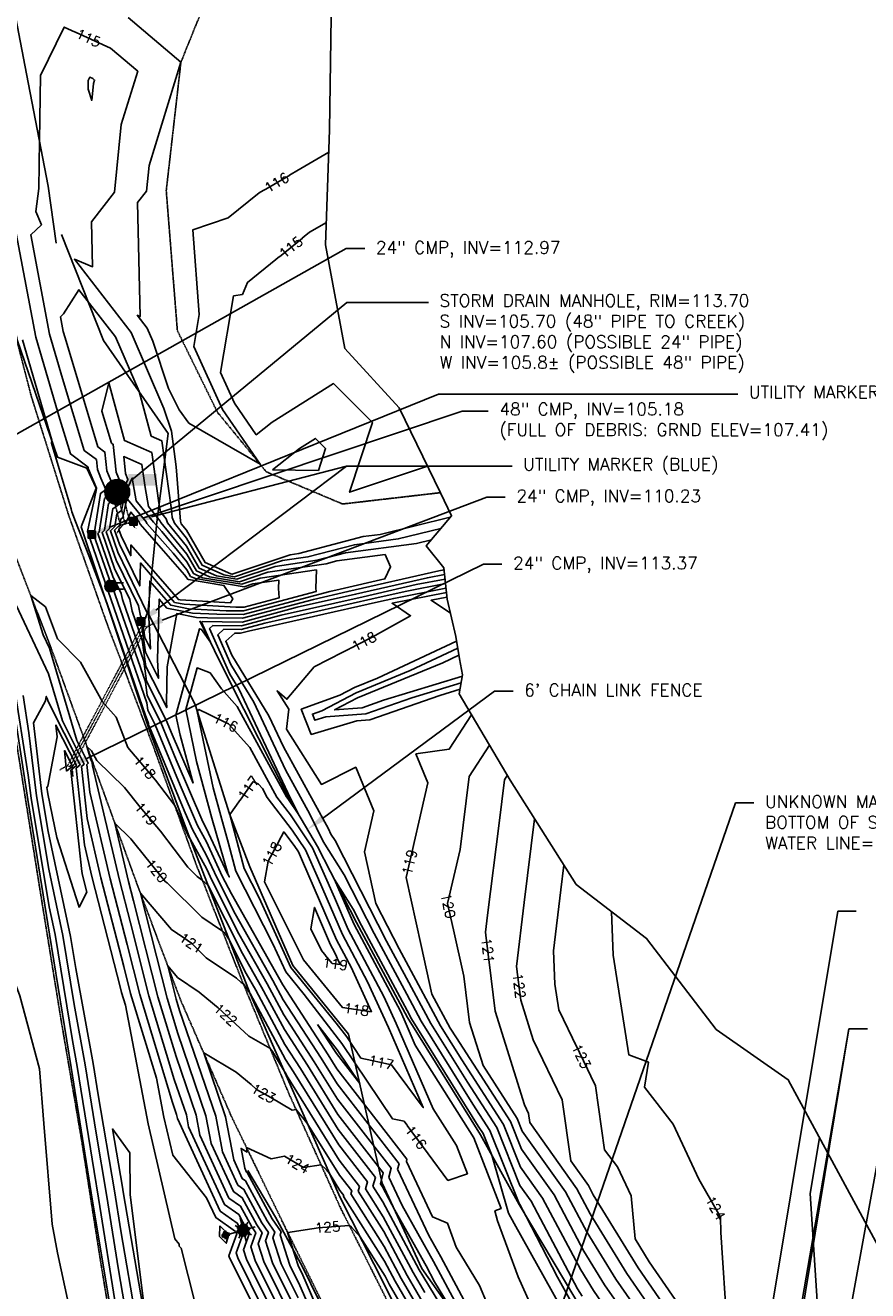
# Model space of a CAD drawing. Header units: feet. Extents: x 351431 to 355879, y 310968 to 329728.
# Tile 233 of 254: x 352678 to 353019, y 327298 to 327809. Entities that reach past the tile are written whole.
import ezdxf

# ---------------------------------------------------------------- set-up
doc = ezdxf.new("R2010")
doc.units = ezdxf.units.FT
doc.header["$MEASUREMENT"] = 0
for name, pattern in [('D10', [0.15, 0.1, -0.05]), ('D25', [0.375, 0.25, -0.125]), ('HIDDEN', [0.375, 0.25, -0.125])]:
    doc.linetypes.add(name, pattern=pattern)
for name, color, linetype in [('ELIF', 153, 'LINKFENCE'), ('ELIG', 41, 'Continuous'), ('ELTCH-EG1', 253, 'Continuous'), ('ELTCN-EG1', 251, 'Continuous'), ('ELTNB-EG1', 55, 'Continuous'), ('ELTT', 3, 'Continuous'), ('ELTTR', 161, 'HIDDEN'), ('ELUDC', 153, 'D10'), ('ELYSP', 1, 'D25'), ('ELYSS', 2, 'Continuous'), ('ESFLP', 4, 'Continuous'), ('ESMask', 155, 'Continuous'), ('ESU_Marker', 13, 'Continuous'), ('ESUD', 5, 'Continuous'), ('ESUD-CMP', 13, 'D10'), ('ESUE', 2, 'Continuous'), ('ETFS', 6, 'Continuous'), ('ETIF', 4, 'Continuous'), ('ETTC', 252, 'Continuous'), ('ETU-Unknown', 3, 'Continuous'), ('ETU_Marker', 30, 'Continuous'), ('ETUD', 4, 'Continuous')]:
    doc.layers.add(name, color=color, linetype=linetype)
doc.styles.add('ANNO-TOPO', font='simplex.shx')
doc.styles.add('L80', font='simplex', dxfattribs={"height": 4})
doc.styles.add('ROMANSM', font='romansm.shx')
doc.linetypes.add('LINKFENCE', pattern='A,0.25,-0.08,0.25,-0.08,["X",ROMANSM,S=0.08,R=0,X=-0.004,Y=-0.04],-0.12', length=0.78)

# ---------------------------------------------------------------- blocks, each defined once
blk = doc.blocks.new('ESUFMALUM')
for p, q in [((-0.053, -0.095), (-0.035, -0.112)), ((0, -0.03), (0, -0.098)), ((0.053, -0.095), (0.035, -0.112)), ((-0.1, -0.148), (-0.05, -0.148)), ((-0.035, -0.183), (-0.053, -0.201)), ((0, -0.198), (0, -0.248)), ((0.035, -0.183), (0.053, -0.201)), ((0.05, -0.148), (0.1, -0.148))]:
    blk.add_line(p, q)
for centre, radius, start, end in [((0, 0), 0.0295, 153.6503, 206.3497), ((0, 0), 0.0295, 63.6503, 116.3497), ((0, 0), 0.0295, 333.6503, 26.3497), ((0, 0), 0.0295, 243.6503, 296.3497), ((0, -0.148), 0.05, 76.7041, 103.2959), ((0, -0.148), 0.05, 166.7041, 193.2959), ((0, -0.148), 0.05, 121.7041, 148.2959), ((0, -0.148), 0.05, 211.7041, 238.2959), ((0, -0.148), 0.05, 256.7041, 283.2959), ((0, -0.148), 0.05, 31.7041, 58.2959), ((0, -0.148), 0.05, 301.7041, 328.2959), ((0, -0.148), 0.05, 346.7041, 13.2959)]:
    blk.add_arc(centre, radius, start, end)
at = {"layer": 'ESMask'}
for points, const_width in [([(-0.015, 0, 1), (0.015, 0, 1)], 0.0295), ([(-0.025, -0.148, 1), (0.025, -0.148, 1)], 0.05)]:
    blk.add_lwpolyline(points, format="xyb", close=True, dxfattribs=dict(at, const_width=const_width))
blk = doc.blocks.new('ESIELOUT')
for p, q in [((-0.043, 0.025), (0.1, 0.025)), ((0.1, -0.025), (-0.043, -0.025))]:
    blk.add_line(p, q)
for start, end in [(109.5043, 250.4953), (289.6904, 70.3091)]:
    blk.add_arc((0, 0), 0.05, start, end)
at = {"layer": 'ESMask', "const_width": 0.05}
blk.add_lwpolyline([(0.008, -0.024, 0.998377), (-0.008, 0.024, 1.001626), (0.008, -0.024, -0.622608)], format="xyb", dxfattribs=at)
at = {"layer": 'ESMask'}
for points in [[(0, 0), (-0.017, 0.047)], [(0.017, -0.047), (0, 0)]]:
    blk.add_lwpolyline(points, dxfattribs=at)
blk = doc.blocks.new('ESUMHOLE')
at = {"ltscale": 0.5}
for radius in [0.1, 0.057]:
    blk.add_circle((0, 0), radius, dxfattribs=at)
at = {"layer": 'ESMask', "const_width": 0.1}
blk.add_lwpolyline([(-0.05, 0, 1), (0.05, 0, 1)], format="xyb", close=True, dxfattribs=at)
at = {"layer": 'ESMask', "color": 155}
blk.add_solid([(0.09, 0.05), (0.09, 0.145), (0.321, 0.05), (0.321, 0.145)], dxfattribs=at)
blk = doc.blocks.new('ESIPOST')
blk.add_lwpolyline([(0.03, 0.03), (0.03, -0.03), (-0.03, -0.03), (-0.03, 0.03), (0.03, 0.03)])
at = {"layer": 'ESMask'}
blk.add_solid([(-0.03, -0.03), (-0.03, 0.03), (0.03, -0.03), (0.03, 0.03)], dxfattribs=at)

msp = doc.modelspace()

# ---------------------------------------------------------------- linework, layer by layer
at = {"layer": 'ELIF', "flags": 128}
for points in [[(352095.61, 329533.3), (352095.75, 329517.73), (352096.09, 329441.82), (352097.19, 329411.99), (352127.53, 329352.59), (352149.29, 329311.8), (352169.9, 329272.56), (352197.57, 329221.35), (352217.6, 329181.88), (352238.7, 329144.84), (352259.79, 329105.59), (352283.16, 329063.37), (352305.6, 329021.02), (352323.55, 328988.98), (352346.99, 328944.59), (352362.02, 328916.93), (352381.98, 328879.32), (352407.01, 328832.15), (352429.42, 328788.94), (352452.47, 328743.55), (352470.12, 328708.61), (352487.59, 328672.06), (352509.06, 328621.88), (352524.7, 328585.84), (352535.32, 328541.95), (352544.43, 328503.07), (352552.27, 328464.36), (352562.69, 328420.21), (352546.76, 328418.5), (352569.09, 328395.86), (352577.79, 328357.09), (352588.97, 328309.68), (352595.39, 328275.88), (352603.4, 328248.95), (352610.52, 328211.23), (352619.23, 328174.42), (352627.95, 328090.27), (352633.73, 328039.99), (352643.01, 327983.37), (352650.68, 327938.94), (352659.74, 327889), (352669.16, 327840.87), (352678.95, 327789.39), (352687.71, 327744.01), (352690.93, 327721.05)], [(352748.98, 327568.43), (352760.88, 327544.47), (352784.66, 327497.34), (352796.57, 327477.24), (352812.29, 327446.56), (352832.86, 327408.13), (352862.36, 327360.85), (352877.96, 327332.6), (352900.89, 327294.22), (352935.95, 327240.49), (352959.44, 327205.39), (352993.77, 327151.35), (353019.37, 327114.73), (353042.9, 327078.02), (353070.24, 327036.06), (353088.2, 327008.11)]]:
    msp.add_lwpolyline(points, dxfattribs=at)
at = {"layer": 'ELIG', "flags": 128}
msp.add_lwpolyline([(352946.74, 326982.09), (352924.97, 327032.73), (352903.06, 327077.57), (352878.33, 327127.87), (352856.54, 327172.7), (352831.68, 327223.3), (352807, 327273.69), (352790.52, 327307.41), (352779.58, 327327.47), (352768.33, 327346.43)], dxfattribs=at)
at = {"layer": 'ELTCH-EG1', "flags": 128}
for points, elevation in [([(352716.67, 327607.23), (352717.04, 327609.58), (352717.9, 327610.17), (352719.23, 327616.5), (352719.73, 327617.58), (352727.34, 327608.44), (352727.61, 327607.83), (352738.15, 327595.77), (352743.74, 327588.99), (352745.22, 327586.4), (352747.26, 327585.49), (352766.95, 327582.24), (352770.39, 327583.39), (352780.88, 327584.91), (352780.79, 327581.49), (352781.09, 327577.76), (352766.87, 327573.97), (352763.48, 327574), (352742.69, 327575.11), (352738.77, 327575.88), (352724.96, 327591.81), (352724.72, 327582.56), (352716.5, 327599.46), (352714.54, 327605.07), (352716.67, 327607.23)], 110), ([(352687.18, 327501.11), (352687.5, 327501.7), (352691.29, 327521.52), (352690.8, 327526.33), (352699.08, 327509.99), (352696.92, 327508.11), (352701.24, 327467.24), (352701.61, 327465.68), (352703.36, 327458.85), (352700.21, 327452.74), (352691.26, 327480.94), (352687.52, 327498.62), (352687.37, 327499.49), (352687.18, 327501.11)], 115), ([(352796.57, 327405.33), (352804.47, 327395.11), (352813.57, 327381.49), (352804.17, 327393.61), (352803.66, 327394.43), (352796.57, 327405.33)], 115), ([(352718.04, 327337.74), (352717.74, 327339.6), (352713.74, 327363.16), (352720.65, 327353.47), (352720.79, 327336.71), (352726.96, 327287.01), (352727.11, 327286.44), (352727.03, 327285.19), (352726.82, 327286.54), (352726.79, 327286.68), (352718.04, 327337.74)], 115), ([(352999.41, 327359.64), (352995.56, 327337.06), (352997.89, 327301.91), (352999.91, 327270.58)], 125), ([(352875.98, 327324.92), (352894.71, 327291.44)], 115)]:
    msp.add_lwpolyline(points, dxfattribs=dict(at, elevation=elevation))
at = {"layer": 'ELTCN-EG1', "flags": 128}
for points, elevation in [([(352703.83, 327783.18), (352703.89, 327786.75), (352704.52, 327788.03), (352705.74, 327787.48), (352706.46, 327786.87), (352706.03, 327785.46), (352705.34, 327778.69), (352703.83, 327783.18)], 114), ([(352778.36, 327629.48), (352796.89, 327629.2), (352799.81, 327638.03), (352795.71, 327642.12), (352789.3, 327638.08), (352778.36, 327629.48)], 116), ([(352714.58, 327606.5), (352715.4, 327611.64), (352717.29, 327612.95), (352718.57, 327619.08), (352718.55, 327619.32), (352721.69, 327626.08), (352723.3, 327616.9), (352727.31, 327611.94), (352730.32, 327608.33), (352730.4, 327608.14), (352733.57, 327604.52), (352743.7, 327592.22), (352746.4, 327587.52), (352750.1, 327585.86), (352765.96, 327583.24), (352773.4, 327585.74), (352796.1, 327589.04), (352795.9, 327581.64), (352796, 327580.3), (352766.66, 327572.46), (352759.66, 327572.53), (352744.35, 327573.35), (352737.21, 327574.75), (352728.75, 327584.5), (352728.42, 327571.81), (352728.37, 327569.84), (352729.04, 327557.12), (352726.71, 327561.73), (352725.97, 327567.05), (352727.73, 327571.41), (352727.6, 327572), (352715.85, 327596.18), (352712.84, 327604.74), (352714.58, 327606.5)], 111), ([(352718.32, 327607.51), (352718.99, 327607.75), (352719.1, 327607.98), (352721.15, 327612.41), (352724.36, 327608.56), (352724.82, 327607.52), (352742.72, 327587.03), (352743.77, 327585.76), (352744.05, 327585.28), (352744.43, 327585.11), (352758.71, 327582.75), (352762.25, 327577.37), (352761.41, 327575.78), (352741.04, 327576.87), (352740.33, 327577.01), (352721.16, 327599.11), (352721.05, 327594.73), (352717.16, 327602.74), (352716.23, 327605.4), (352718.32, 327607.51)], 109), ([(352848.83, 327578), (352842.44, 327576.74), (352850.21, 327571.51)], 119), ([(352715.12, 327290.47), (352708.1, 327335.17), (352706.26, 327345.97), (352699.39, 327388.46), (352697.47, 327398.93), (352690.48, 327441.66), (352688.11, 327452.88), (352680.77, 327496.83), (352679.67, 327506.06), (352673.89, 327542.97)], 118), ([(352720, 327283.45), (352716.09, 327306.23), (352711.31, 327336.65), (352707.1, 327361.46), (352702.64, 327389.04), (352698.14, 327413.47), (352693.59, 327441.31), (352687.91, 327468.13), (352682.97, 327497.72), (352679.95, 327523.14), (352677.57, 327538.34)], 117), ([(352695.13, 327507.66), (352694.27, 327516.01), (352697.47, 327509.7), (352695.13, 327507.66)], 114), ([(352757.05, 327324.06), (352756.96, 327319.71), (352759.64, 327316.98), (352760.76, 327320.49), (352757.05, 327324.06)], 117)]:
    msp.add_lwpolyline(points, dxfattribs=dict(at, elevation=elevation))
at = {"layer": 'ELTT', "flags": 128}
msp.add_lwpolyline([(352693.08, 327724.55), (352710.05, 327681.71), (352736.17, 327644.19), (352731.6, 327608.28), (352727.98, 327571.73), (352747.05, 327534.67), (352760.92, 327490.47), (352769.2, 327469.05), (352786.62, 327429.2), (352809.07, 327401.4), (352822.7, 327341.3), (352838.72, 327306.79), (352862.15, 327273.47)], dxfattribs=at)
at = {"layer": 'ELTTR', "flags": 128}
msp.add_lwpolyline([(352637.96, 328251.79), (352651.51, 328206), (352670.5, 328162.28), (352699.89, 328127.5), (352726.57, 328091.04), (352742.08, 328071.67), (352743.49, 328039.65), (352747.11, 328015.15), (352760.4, 327989.27), (352761.26, 327978.97), (352756.4, 327955.4), (352766, 327917.93), (352763.78, 327881.7), (352756.53, 327831.66), (352741.33, 327794.13), (352735.41, 327742.21), (352739.9, 327685.7), (352756.08, 327652.73), (352775.82, 327628.65), (352806.64, 327615.64), (352846.23, 327620.22)], dxfattribs=at)
at = {"layer": 'ELUDC', "flags": 128}
for points in [[(352718.78, 327607.6), (352715.61, 327620.5)], [(352696.45, 327509.51), (352726.51, 327566.25)]]:
    msp.add_lwpolyline(points, dxfattribs=at)
at = {"layer": 'ELYSP', "flags": 128}
for points in [[(353471.72, 327016.93), (353473.34, 327010.98), (353472.52, 327009.02), (353471.62, 327006.97), (353470.51, 327004.55), (353469.26, 327002.01), (353468.62, 327000.78), (353467.98, 326999.62), (353467.34, 326998.56), (353466.65, 326997.54), (353465.94, 326996.63), (353465.19, 326995.8), (353464.4, 326995.03), (353463.54, 326994.28), (353462.13, 326993.13), (353461.13, 326992.37), (353460.16, 326991.7), (353459.21, 326991.1), (353458.24, 326990.54), (353457.22, 326990.02), (353455.54, 326989.23), (353454.49, 326988.79), (353453.49, 326988.42), (353452.52, 326988.1), (353451.54, 326987.83), (353448.89, 326987.21), (353447.91, 326987.04), (353446.82, 326986.91), (353444.77, 326986.74), (353443.53, 326986.67), (353388.81, 326985.74), (353337.93, 326985.19), (353285.83, 326984.43), (353278.62, 326984.26), (353275.06, 326984.3), (353251.07, 326983.96), (353247.35, 326983.9), (353235.33, 326983.74), (353183.52, 326983), (353128.81, 326982.2), (353075.89, 326981.55), (353023, 326980.85), (353003.29, 326980.55), (352993.9, 326981.65), (352990.75, 326982.77), (352987.72, 326983.93), (352986.57, 326984.42), (352985.51, 326984.9), (352984.15, 326985.64), (352982.5, 326986.63), (352981, 326987.59), (352980.26, 326988.11), (352979.11, 326989.01), (352976.77, 326990.94), (352975.7, 326991.85), (352974.68, 326992.79), (352973.68, 326993.8), (352972.7, 326994.93), (352972.21, 326995.56), (352971.5, 326996.53), (352970.77, 326997.61), (352969.31, 326999.92), (352967.94, 327002.27), (352966.75, 327004.39), (352965.3, 327007.13), (352962.8, 327012.74), (352957.95, 327026.2), (352945.57, 327052.16), (352923.15, 327098.73), (352900.12, 327145.49), (352876.71, 327192.33), (352852.27, 327239.45), (352828.96, 327285.33), (352805.94, 327331.02), (352784.84, 327377.71), (352765.38, 327424.66), (352747.38, 327470.35), (352729.62, 327519.27), (352711.13, 327568.23), (352695.97, 327611.17), (352680.91, 327659.05), (352668.26, 327707.91), (352656.73, 327756.8), (352645.41, 327805.7), (352634.18, 327854.5), (352629.81, 327868.64), (352624.01, 327903.23), (352616.53, 327952.87), (352608.23, 328002.03), (352600.06, 328051.62), (352591.29, 328101.07), (352580.88, 328154.88), (352570.37, 328203.91), (352559.3, 328252.38), (352547.15, 328301.25), (352534.24, 328349.81), (352518.99, 328403.42), (352504.39, 328451.26), (352488.93, 328498.79), (352472.68, 328546.31), (352455.4, 328593.22), (352428.81, 328661.94), (352411.59, 328708.61), (352393.97, 328755.74), (352373.41, 328801.56), (352361.41, 328828.11), (352340.34, 328873.39), (352318.03, 328918.29), (352294.6, 328962.5), (352287.43, 328978.54), (352284.98, 328987.24), (352274.18, 329000.14), (352270.06, 329005.4), (352268.05, 329008.33), (352245.45, 329048.88), (352220.78, 329092.58), (352196.74, 329136.66), (352173.48, 329180.77), (352149.62, 329224.82), (352125.54, 329268.72), (352101.8, 329312.58), (352077.73, 329356.42), (352053.85, 329400.26), (352028.64, 329446.1), (352005.1, 329487.53), (352002.23, 329492.52), (352001.22, 329494.95), (352003.34, 329495.44), (352005.77, 329496.35), (352007.01, 329499.72), (352007.48, 329505.59), (351999.79, 329504.42), (351998.98, 329504.41), (351997.72, 329504.42, -0.123639), (351998.25, 329529.38), (352000.21, 329534.16), (352001.79, 329537.24), (352004.97, 329541.63), (352015.31, 329551.42), (352026.23, 329556.61), (352036.34, 329559.87), (352047.35, 329562.38), (352057.58, 329563.77), (352099.51, 329564.28)], [(352669.31, 326840.93), (352677.33, 326790.8), (352685.12, 326741.63), (352692.68, 326692.33), (352700.79, 326642.52), (352708.71, 326593.13), (352716.56, 326544.1), (352724.39, 326494.75), (352732.31, 326445.28), (352740.5, 326396.07), (352748.52, 326346.78), (352756.55, 326297.83), (352765.17, 326247.85), (352772.79, 326198.85), (352780.82, 326149.55), (352788.93, 326099.86), (352789.46, 326095.44), (352787.74, 326095.71), (352785.97, 326098.57), (352769.08, 326147.44), (352750.49, 326195.2), (352732.36, 326242.65), (352714.34, 326290.18), (352695.73, 326337.75), (352677.36, 326385.81), (352671.31, 326401.44), (352652.58, 326449.25), (352633.95, 326496.99), (352614.26, 326547.05), (352593.4, 326600.3), (352572.27, 326654.15), (352552.21, 326704.8), (352532.03, 326757.14), (352511.78, 326807.7), (352491.79, 326859.43), (352489.07, 326865.88), (352482.85, 326881.64), (352481.96, 326884.08), (352478.73, 326892.72, -0.387923), (352480.89, 326896.38), (352490.59, 326896.88), (352495.74, 326896.99), (352547.34, 326896.98), (352611.91, 326897.16), (352663.21, 326897.2), (352713.18, 326897.39), (352764.07, 326897.1), (352815.19, 326897.09), (352834.19, 326897.1), (352884.99, 326897.18), (352941.91, 326897.36), (352945.23, 326897.33), (352948.07, 326897.35, -0.343653), (352955.1, 326892.59), (352955.27, 326889.92), (352955.99, 326849.83), (352955.47, 326840.72), (352956.55, 326786.31), (352958.6, 326733.13), (352961.11, 326680.34), (352963.2, 326628.51), (352965.4, 326575.97), (352967.27, 326523.24), (352970, 326470.96), (352971.95, 326422.3), (352971.3, 326394.39), (352971.35, 326393.86), (352968.23, 326345.53), (352964.31, 326289.65), (352959.96, 326237.31), (352956.51, 326185.44), (352953.03, 326134.96), (352949.28, 326082.51), (352947.5, 326029.85), (352947.29, 325978.11), (352949.25, 325926.05), (352951.86, 325876.73), (352953.27, 325824.71), (352952.57, 325822.12), (352950.49, 325821.49), (352947.43, 325822.57), (352939.49, 325871.34), (352931.53, 325920.36), (352923.69, 325970.01), (352915.85, 326018.85), (352907.87, 326068.63), (352899.89, 326117.32), (352892.07, 326167.26), (352884.3, 326216.71), (352876.4, 326266.05), (352868.33, 326315.28), (352860.49, 326364.65), (352852.55, 326414.29), (352844.24, 326463.55), (352836.39, 326512.77), (352828.44, 326562.2), (352820.67, 326611.62), (352812.85, 326660.91), (352805.04, 326710.37), (352797.43, 326759.71), (352789.56, 326808.98), (352781.81, 326858.48), (352777.18, 326889.71), (352770.83, 326931.74), (352764.73, 326967.78), (352762.99, 326979.17), (352757.68, 327011.78), (352750.3, 327056.04), (352741.08, 327111.96), (352732.89, 327161.11), (352725.19, 327210.71), (352717, 327260.27), (352708.89, 327309.56), (352701.17, 327358.85), (352692.8, 327407.84), (352684.75, 327457.55), (352676.89, 327506.79), (352668.89, 327556.28), (352663.11, 327596.51), (352661.91, 327599.5), (352666.75, 327599.31), (352671.43, 327600.91), (352673.58, 327596.98), (352688.25, 327559.15), (352705.74, 327511.22), (352723.35, 327462.77), (352741.16, 327415.34), (352761.84, 327368.02), (352784.32, 327321.64), (352806.98, 327275.77), (352830.16, 327228.36), (352852.86, 327181.53), (352875.43, 327135.27), (352898.73, 327088.17), (352921.62, 327041.43), (352935.71, 327016.32), (352939.95, 327008.78), (352944.02, 327001.83), (352950.93, 326987.65), (352953.83, 326981.89), (352957.34, 326973.5, -0.461442), (352953.1, 326968.71), (352947.07, 326968.55), (352938.59, 326968.51), (352887.06, 326968.33), (352834.92, 326968.41), (352765.72, 326968.2), (352715.08, 326968.23), (352663.71, 326967.92), (352612.26, 326968.2), (352598.01, 326968.01), (352544.89, 326967.82), (352494, 326967.75), (352469.81, 326967.69), (352463.49, 326967.73), (352460.89, 326967.73), (352456.68, 326972.72), (352455.58, 326972.63), (352456.38, 326977.4), (352456.85, 326980.75), (352461.61, 327008.27), (352462.65, 327013.78), (352462.82, 327014.6), (352464.73, 327025.76), (352471.22, 327076.33), (352477.38, 327126.05), (352483.66, 327176.67), (352489.81, 327226.52), (352495.63, 327275.78), (352502.04, 327325.95), (352508.17, 327377.49), (352513.96, 327426.07), (352518.69, 327476.29), (352521.89, 327527.81), (352523.21, 327577.57), (352524.96, 327603.15), (352527.06, 327610.52), (352529.97, 327613.88), (352534.11, 327615.57), (352538.8, 327615.57), (352542.17, 327613.86), (352544.23, 327610.85), (352548.46, 327587.45), (352557.12, 327538.03), (352564.8, 327488.59), (352573.35, 327439.22), (352581.53, 327389.72), (352589.66, 327340.53), (352597.61, 327291.05), (352605.22, 327242.1), (352613.36, 327192.34), (352621.44, 327143.28), (352628.96, 327093.63), (352637.1, 327044.5), (352644.72, 326997.64), (352648.24, 326974.74), (352656.35, 326922.87), (352660.02, 326891.46), (352669.31, 326840.93)]]:
    msp.add_lwpolyline(points, format="xyb", dxfattribs=at)
at = {"layer": 'ELYSS', "flags": 128}
for points in [[(352518.87, 328415.74), (352529.91, 328382.62), (352545.9, 328316.2), (352558.89, 328267.45), (352567.68, 328232.64), (352578.5, 328183.68), (352592.36, 328127.43), (352599.28, 328085.68), (352607.72, 328037.73), (352615.48, 327983.68), (352622.58, 327934.19), (352630.35, 327884.48), (352641.47, 327835.72), (352652.14, 327786.28), (352663.45, 327734.26), (352675.37, 327681.56), (352691.51, 327634.52), (352703.37, 327630.11), (352707.14, 327622.05), (352701.02, 327606.48)], [(352701.02, 327606.48), (352728.29, 327525.4), (352744.04, 327483.11), (352751.8, 327462.87), (352769.26, 327417.8), (352783.82, 327384.82), (352805.63, 327335.44), (352823.93, 327299.71), (352844.36, 327258.14), (352868.11, 327211.27), (352894.28, 327159.35), (352917.19, 327117.67), (352941.89, 327067.8), (352964.28, 327029.27), (352980.36, 327001.03), (352996.66, 326993.5), (353048.83, 326991.24), (353099.6, 326991.18), (353150.99, 326992.1), (353184.17, 326992.79)], [(352758.7, 327028.71), (352747.79, 327078.11), (352741.57, 327116.93), (352731.75, 327173.84), (352722.98, 327227.75), (352714.52, 327280.86), (352705.62, 327334.04), (352696.96, 327388.02), (352688.25, 327441.91), (352679.52, 327496.33), (352671.97, 327545.38), (352664.99, 327594.75), (352672.66, 327595.88)]]:
    msp.add_lwpolyline(points, dxfattribs=at)
at = {"layer": 'ESUD-CMP'}
for p, q in [((352716.84, 327607.12), (352715.61, 327603.73)), ((352720.72, 327608.08), (352723.38, 327605.64))]:
    msp.add_line(p, q, dxfattribs=at)
msp.add_lwpolyline([(352713.66, 327620.02), (352716.84, 327607.12), (352720.72, 327608.08), (352717.55, 327620.98)], close=True, dxfattribs=at)
at = {"layer": 'ESUD-CMP', "flags": 128}
for points in [[(352725.27, 327570.31), (352725.63, 327566.72)], [(352730.57, 327567.5), (352727.4, 327565.79)], [(352692.4, 327508.26), (352695.57, 327509.98)], [(352697.34, 327509.04), (352697.66, 327505.48)]]:
    msp.add_lwpolyline(points, dxfattribs=at)
msp.add_lwpolyline([(352725.63, 327566.72), (352695.57, 327509.98), (352697.34, 327509.04), (352727.4, 327565.79)], close=True, dxfattribs=at)
at = {"layer": 'ETFS', "linetype": 'ByBlock', "lineweight": -2}
msp.add_line((353011.26, 327403.59), (353018.76, 327403.59), dxfattribs=at)
msp.add_lwpolyline([(352966.57, 327042.65), (353027.13, 327373.53)], dxfattribs=at)
at = {"layer": 'ETIF', "linetype": 'ByBlock', "lineweight": -2}
msp.add_line((352868.06, 327539.97), (352875.56, 327539.97), dxfattribs=at)
msp.add_lwpolyline([(352798.52, 327488.59), (352868.06, 327539.97)], dxfattribs=at)
at = {"layer": 'ETIF'}
msp.add_solid([(352799.26, 327487.59), (352792.49, 327484.14), (352797.78, 327489.6)], dxfattribs=at)
at = {"layer": 'ETU-Unknown', "linetype": 'ByBlock', "lineweight": -2}
msp.add_line((352965.38, 327494.88), (352972.88, 327494.88), dxfattribs=at)
at = {"layer": 'ETU_Marker', "linetype": 'ByBlock', "lineweight": -2}
for p, q in [((352845.45, 327660.02), (352966.35, 327660.02)), ((352808.22, 327630.88), (352875.14, 327630.88))]:
    msp.add_line(p, q, dxfattribs=at)
for points in [[(352712.34, 327606.12), (352845.45, 327660.02)], [(352729.45, 327610.52), (352808.22, 327630.88)], [(352731.17, 327572.71), (352808.22, 327630.88)]]:
    msp.add_lwpolyline(points, dxfattribs=at)
at = {"layer": 'ETU_Marker'}
for points in [[(352729.76, 327609.31), (352722.19, 327608.64), (352729.14, 327611.73)], [(352712.81, 327604.97), (352705.39, 327603.31), (352711.87, 327607.28)], [(352731.93, 327571.72), (352725.19, 327568.19), (352730.42, 327573.71)]]:
    msp.add_solid(points, dxfattribs=at)
at = {"layer": 'ETUD', "linetype": 'ByBlock', "lineweight": -2}
for p, q in [((352808.12, 327718.8), (352815.62, 327718.8)), ((352808.34, 327696.99), (352841.36, 327696.99)), ((352855.01, 327653.13), (352865.54, 327653.13)), ((352864.9, 327618.45), (352872.4, 327618.45)), ((352863.57, 327591.28), (352871.07, 327591.28)), ((353006.73, 327451.2), (353014.23, 327451.2))]:
    msp.add_line(p, q, dxfattribs=at)
for points in [[(352721.39, 327625.27), (352808.34, 327696.99)], [(352725.89, 327609.98), (352855.01, 327653.13)], [(352733.71, 327568.76), (352864.9, 327618.45)]]:
    msp.add_lwpolyline(points, dxfattribs=at)
at = {"layer": 'ETUD'}
for points in [[(352722.19, 327624.31), (352715.61, 327620.5), (352720.6, 327626.24)], [(352726.29, 327608.79), (352718.78, 327607.6), (352725.5, 327611.16)], [(352734.15, 327567.59), (352726.69, 327566.1), (352733.26, 327569.92)], [(352703.85, 327511.76), (352696.56, 327509.59), (352702.75, 327514.01)]]:
    msp.add_solid(points, dxfattribs=at)

# ---------------------------------------------------------------- block references
at = {"layer": 'ESFLP', "xscale": 50.00000000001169, "yscale": 50.00000000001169, "zscale": 50.00000000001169, "rotation": 105.2580516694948}
msp.add_blockref('ESUFMALUM', (352759.41, 327320.3), dxfattribs=at)
at = {"layer": 'ESU_Marker', "xscale": 50, "yscale": 50, "zscale": 50}
for p in [(352722.19, 327608.64), (352705.39, 327603.31), (352725.19, 327568.19)]:
    msp.add_blockref('ESIPOST', p, dxfattribs=at)
at = {"layer": 'ESUD', "xscale": 50, "yscale": 50, "zscale": 50}
msp.add_blockref('ESUMHOLE', (352715.61, 327620.5), dxfattribs=at)
at = {"layer": 'ESUE', "xscale": 50, "yscale": 50, "zscale": 50}
msp.add_blockref('ESIELOUT', (352713.1, 327582.48), dxfattribs=at)

# ---------------------------------------------------------------- texts
at = {"layer": 'ETIF', "insert": (352880.06, 327542.97), "char_height": 5, "attachment_point": 1, "style": 'ANNO-TOPO'}
msp.add_mtext("6' CHAIN LINK FENCE", dxfattribs=at)
at = {"layer": 'ETU-Unknown', "insert": (352977.38, 327497.88), "char_height": 5, "attachment_point": 1, "style": 'ANNO-TOPO'}
msp.add_mtext('UNKNOWN MANHOLE, RIM=131.31 \\PBOTTOM OF STRUCTURE=112.01\\PWATER LINE=115.31', dxfattribs=at)
at = {"layer": 'ETU_Marker', "char_height": 5, "attachment_point": 1, "style": 'ANNO-TOPO'}
for s, insert in [('UTILITY MARKER (WHITE)', (352970.85, 327663.36)), ('UTILITY MARKER (BLUE)', (352879.64, 327634.21))]:
    msp.add_mtext(s, dxfattribs=dict(at, insert=insert))
at = {"layer": 'ETUD', "char_height": 5, "attachment_point": 1, "style": 'ANNO-TOPO'}
for s, insert in [('24" CMP, INV=112.97', (352820.12, 327721.77)), ('STORM DRAIN MANHOLE, RIM=113.70 \\PS INV=105.70 (48" PIPE TO CREEK)\\PN INV=107.60 (POSSIBLE 24" PIPE)\\PW INV=105.8%%P (POSSIBLE 48" PIPE)', (352845.86, 327700.33)), ('48" CMP, INV=105.18\\P(FULL OF DEBRIS: GRND ELEV=107.41)', (352870.04, 327656.47)), ('24" CMP, INV=110.23', (352876.9, 327621.43)), ('24" CMP, INV=113.37', (352875.57, 327594.26))]:
    msp.add_mtext(s, dxfattribs=dict(at, insert=insert))

# ---------------------------------------------------------------- next in the draw order: texts
at = {"layer": 'ETTC', "char_height": 4, "attachment_point": 5, "style": 'L80', "bg_fill": 3, "box_fill_scale": 1.2, "bg_fill_color": 256}
for s, insert, rotation, bg_fill_transparency in [('{115}', (352703.95, 327803.89, 115), 335.6135, 7019189), ('{116}', (352780.06, 327745.5, 116), 30.2213, 7019409), ('{115}', (352785.76, 327719.31, 115), 38.9254, 7019404), ('{118}', (352815.33, 327560.13, 118), 27.0548, 7019399), ('{116}', (352759.4, 327527.36, 116), 334.0336, 7019384), ('{118}', (352726.72, 327509.19, 118), 310.3369, 7019379), ('{117}', (352768.71, 327500.9, 117), 54.739, 7019389), ('{119}', (352727.18, 327490.42, 119), 310.3369, 7019374), ('{118}', (352778.1, 327474.21, 118), 61.8263, 7019394), ('{120}', (352731.47, 327467.44, 120), 308.647, 7019334), ('{119}', (352833.75, 327470.97, 119), 77.0124, 7019339), ('{120}', (352849.32, 327453.35, 120), 282.4407, 7019344), ('{121}', (352745.47, 327438.28, 121), 325.5194, 7019329), ('{121}', (352865.3, 327435.26, 121), 276.9671, 7019349), ('{119}', (352803.65, 327429.86, 119), 351.5771, 7019729), ('{122}', (352877.94, 327420.96, 122), 276.9671, 7019354), ('{122}', (352759.38, 327409.34, 122), 317.4922, 7019324), ('{118}', (352812.24, 327411.41, 118), 351.5771, 7019734), ('{123}', (352903.11, 327392.48, 123), 295.7704, 7019359), ('{117}', (352822.2, 327390.04, 117), 347.6449, 7019739), ('{123}', (352774.65, 327377.54, 123), 330.4231, 7019319), ('{116}', (352836.3, 327359.77, 116), 306.6026, 7019744), ('{124}', (352788.32, 327349.1, 124), 329.3696, 7019314), ('{124}', (352957.27, 327331.17, 124), 299.6175, 7019364), ('{125}', (352800.6, 327323.53, 125), 4.1748, 7019309)]:
    msp.add_mtext(s, dxfattribs=dict(at, insert=insert, rotation=rotation, bg_fill_transparency=bg_fill_transparency))

# ---------------------------------------------------------------- next in the draw order: linework, layer by layer
at = {"layer": 'ELTCH-EG1', "flags": 128}
for points, elevation in [([(352848.06, 327585.34), (352836.43, 327583.06), (352814.99, 327578.18), (352781.78, 327570.71), (352765.83, 327566.45), (352754.26, 327566.57), (352752.92, 327565.33), (352761.14, 327546.93), (352764.75, 327540.98), (352784.51, 327498.92), (352785.94, 327496.33), (352788.97, 327490.07), (352784.79, 327496.29), (352784, 327497.32), (352764.12, 327533.87), (352757.69, 327540.95), (352753.13, 327547.43), (352747.89, 327549.41), (352743.32, 327532.56), (352747.64, 327511.66), (352753.87, 327488.78), (352760.23, 327466.33), (352760.26, 327466.22), (352760.89, 327464.97), (352760.24, 327466.13), (352760.2, 327466.2), (352751.6, 327484.64), (352750.17, 327487.28), (352739.45, 327512.31), (352733.19, 327527.41), (352727.73, 327538.22), (352726.96, 327543.77), (352713.81, 327581.65), (352713.73, 327582.03), (352713.22, 327583.07), (352706.08, 327603.44), (352706.24, 327603.61), (352708.83, 327619.92), (352710.92, 327621.36), (352710.85, 327621.83), (352709.02, 327626.13), (352707.64, 327629.54), (352707.21, 327633.57), (352702.26, 327637.32), (352693.5, 327666.37), (352688.27, 327684.24), (352680.63, 327724.43), (352684.94, 327728.38), (352682.65, 327733.86), (352683.97, 327743.16), (352684.13, 327762.53), (352684.56, 327788.8), (352694.19, 327808.31), (352712.88, 327799.84), (352723.9, 327790.5), (352717.24, 327768.95), (352714.47, 327741.59), (352705.2, 327729.6), (352705.63, 327711.47), (352698.28, 327714.49), (352721.3, 327684.92), (352734.49, 327654.24), (352737.56, 327645), (352739.38, 327630.61), (352741.11, 327608.7), (352741.47, 327607.67), (352743.57, 327605.13), (352751.1, 327592.02), (352761.45, 327587.38), (352762.02, 327587.28), (352785.43, 327595.15), (352789.03, 327595.67), (352814.99, 327602.48), (352821.85, 327603.37), (352850.18, 327610.28)], 115), ([(352841, 327630.96), (352809.46, 327620.42), (352818.74, 327648.52), (352802.93, 327664.3), (352778.21, 327648.71), (352771.77, 327643.65), (352763.01, 327656.36), (352757.37, 327668.79), (352762.63, 327699.73), (352766.19, 327700.28), (352768.24, 327705.16), (352793.3, 327725.4), (352800.14, 327729.38)], 115), ([(352853.17, 327557.38), (352834, 327548.42), (352812.08, 327539.4), (352798.23, 327532.13), (352794.44, 327530.76), (352795.42, 327528.29), (352799.86, 327529.62), (352816.07, 327530.89), (352834.58, 327537.31), (352854.6, 327543.43)], 120), ([(352866, 327518.25), (352857.78, 327505.62), (352854.12, 327476.01), (352849.11, 327454.31), (352851.48, 327443.58), (352855.68, 327424.87), (352857.96, 327406.2), (352863.4, 327388.77), (352877.21, 327367.39), (352879.24, 327362.32), (352896.72, 327337.77), (352905.43, 327321.36), (352917.05, 327302.49), (352927.78, 327286.93)], 120), ([(352858.61, 327271.6), (352839.06, 327303.85), (352837.65, 327306.28), (352822.92, 327333.72), (352818.94, 327340.01), (352819.91, 327343.62), (352804.94, 327362.9), (352789.63, 327387.63), (352783.36, 327397.27), (352771.6, 327419.17), (352767.73, 327425.99), (352760.7, 327439.9), (352759.18, 327442.09), (352758.13, 327443.06), (352749.77, 327448.68), (352735.72, 327462.6), (352735.06, 327463.06), (352733.73, 327464.61), (352721.14, 327480.36), (352714.65, 327486.71), (352720.19, 327463.19), (352722.23, 327455.28), (352732.07, 327416.49), (352739.39, 327392.43), (352747.49, 327368.69), (352749, 327360.72), (352760.74, 327335.26), (352765.43, 327331.96), (352769.95, 327323.56), (352771.56, 327321.15), (352769.58, 327315.6), (352771.36, 327310.09), (352786.38, 327279.78)], 120), ([(352885.15, 327286.55), (352877.61, 327303.4), (352869.24, 327326.1), (352868.24, 327330.15), (352870.68, 327330.99), (352859.66, 327359.62), (352836.01, 327397.07), (352831.5, 327407.42), (352830, 327410.69), (352811.36, 327445.76), (352809.78, 327449.41), (352803.4, 327463.9), (352810.88, 327451.96), (352814.28, 327445.33), (352832.79, 327410.97), (352834.54, 327407.72), (352861.49, 327364.32), (352863.43, 327361.32), (352866.93, 327352.57), (352873.75, 327329.21), (352875.98, 327324.92)], 115), ([(352842.94, 327270.33), (352825.53, 327300.48), (352823.81, 327303.68), (352813.78, 327319.53), (352810.28, 327323.46), (352809.42, 327324.12), (352807.57, 327324.04), (352796.83, 327323.25), (352795.94, 327323.07), (352784.48, 327321.31), (352784.45, 327321.34), (352788.87, 327307.64), (352790.16, 327305.04), (352803.71, 327273.9)], 125)]:
    msp.add_lwpolyline(points, dxfattribs=dict(at, elevation=elevation))
at = {"layer": 'ELTCN-EG1', "flags": 128}
for points, elevation in [([(352699.33, 327276.89), (352691.44, 327313.08), (352689.28, 327324.75), (352685.9, 327365.39), (352684.17, 327387.5), (352676.25, 327416.88), (352671.65, 327429.33), (352663.43, 327450.03), (352657.75, 327466.16), (352657.16, 327475.4), (352650.3, 327526.48), (352649.7, 327528.57), (352639.57, 327567.61), (352634.81, 327586.25), (352627.7, 327611), (352620.07, 327638.46), (352617.83, 327647.72), (352611.51, 327693.84), (352609.97, 327707.55), (352607.18, 327738.41), (352605.92, 327764.61), (352605.36, 327784.76), (352609, 327800.87), (352614.67, 327826.26)], 119), ([(352720.02, 327812.2), (352741.33, 327794.13), (352728.45, 327752.44), (352727.39, 327741.97), (352723.84, 327737.39), (352724.93, 327691.35), (352723.66, 327691.87), (352727.65, 327686.74), (352729.94, 327681.41), (352736.3, 327662.28), (352740.66, 327653.72), (352744.49, 327648.31), (352773.3, 327631.72), (352758.09, 327653.79), (352746.52, 327679.29), (352748.72, 327692.24), (352746.1, 327726.36), (352760.42, 327731.25), (352772.92, 327741.34), (352801.11, 327757.76)], 116), ([(352870.46, 327279.7), (352861.97, 327299.98), (352852.58, 327315.36), (352849.02, 327325.07), (352843.02, 327327.63), (352832.45, 327350.08), (352832.68, 327350.93), (352804.32, 327387.47), (352800.86, 327393.07), (352782.48, 327421.33), (352780.77, 327424.51), (352761.74, 327458.1), (352758.07, 327465.35), (352751.65, 327479.11), (352748.02, 327485.82), (352741.06, 327502.06), (352730.94, 327526.49), (352727.99, 327532.34), (352727.57, 327535.34), (352719.33, 327559.08), (352713.02, 327577.34), (352703.65, 327604.57), (352707.06, 327621.14), (352707.19, 327621.98), (352707.25, 327622.03), (352707.25, 327622.04), (352704.02, 327629.65), (352703.86, 327630.05), (352703.81, 327630.51), (352696.72, 327635.88), (352692.47, 327649.95), (352682.78, 327683.1), (352674.83, 327724.96)], 116), ([(352847.87, 327587.18), (352840.96, 327585.82), (352811.9, 327579.21), (352788.34, 327573.91), (352766.04, 327567.95), (352749.86, 327568.12), (352749.64, 327567.91), (352753.23, 327559.87), (352749.67, 327564.93), (352748.8, 327565.26), (352739.32, 327530.3), (352740.97, 327522.3), (352746.25, 327502.91), (352737.83, 327522.55), (352735.44, 327528.33), (352727.48, 327544.1), (352726.35, 327552.19), (352717.73, 327577.01), (352717.2, 327579.53), (352713.88, 327586.35), (352707.77, 327603.77), (352708.33, 327604.33), (352710.47, 327617.85), (352714.58, 327620.69), (352714.45, 327621.61), (352714.03, 327622.6), (352711.41, 327629.03), (352710.62, 327636.64), (352707.8, 327638.77), (352694.52, 327682.78), (352693.76, 327685.38), (352692.65, 327691.22), (352693.96, 327692.43), (352700.1, 327702.18), (352714.94, 327683.11), (352724.42, 327661.08), (352729.36, 327643.06), (352733.62, 327641.18), (352737.44, 327614.18), (352737.73, 327611.87), (352737.86, 327610.24), (352738.71, 327607.84), (352743.6, 327601.9), (352749.93, 327590.89), (352758.61, 327587), (352763.01, 327586.27), (352782.42, 327592.79), (352792.68, 327594.29), (352811.43, 327599.2), (352829.18, 327601.52), (352846.36, 327605.71)], 114), ([(352862, 327282.27), (352846.3, 327311.51), (352841.46, 327320.17), (352828.89, 327346.87), (352829.49, 327349.1), (352804.48, 327381.33), (352798.05, 327391.71), (352782.7, 327415.32), (352778.48, 327423.17), (352763.24, 327450.07), (352755.94, 327464.51), (352751.7, 327473.59), (352745.87, 327484.35), (352742.67, 327491.82), (352728.7, 327525.57), (352728.25, 327526.46), (352728.18, 327526.92), (352726.93, 327530.54), (352725.96, 327533.33), (352711.36, 327575.73), (352704.11, 327594.79), (352698.7, 327608.63), (352697.29, 327612.46), (352696.93, 327613.63), (352692.92, 327627.14), (352689.07, 327640.18), (352689.15, 327641.4), (352677.29, 327681.96)], 117), ([(352847.68, 327589.02), (352845.5, 327588.59), (352808.81, 327580.24), (352794.91, 327577.12), (352766.24, 327569.46), (352752.03, 327569.6), (352747.66, 327569.84), (352739.65, 327571.4), (352735.84, 327549.83), (352735.48, 327535.44), (352735.59, 327533.41), (352727.22, 327549.97), (352725.74, 327560.61), (352721.66, 327572.37), (352720.66, 327577.02), (352714.53, 327589.63), (352709.46, 327604.09), (352710.41, 327605.06), (352712.12, 327615.78), (352716.05, 327618.5), (352716.39, 327620.13), (352716.31, 327620.97), (352717.35, 327623.21), (352715.19, 327628.52), (352714.02, 327639.7), (352713.33, 327640.22), (352709.43, 327653.17), (352712.17, 327664.55), (352718.56, 327641.26), (352729.58, 327636.39), (352732.45, 327616.11), (352733.09, 327612.43), (352735.38, 327609.6), (352735.94, 327608.01), (352743.64, 327598.67), (352748.75, 327589.77), (352755.77, 327586.62), (352763.99, 327585.26), (352779.41, 327590.44), (352796.34, 327592.9), (352807.87, 327595.93), (352836.51, 327599.68), (352842.53, 327601.14)], 113), ([(352712.5, 327605.78), (352713.76, 327613.71), (352716.67, 327615.73), (352717.48, 327619.6), (352717.43, 327620.14), (352719.95, 327625.59), (352718.97, 327628.01), (352718.25, 327634.82), (352725.54, 327631.61), (352726.85, 327622.35), (352728.2, 327614.66), (352732.97, 327608.76), (352733.18, 327608.18), (352743.67, 327595.44), (352747.57, 327588.65), (352752.94, 327586.24), (352764.98, 327584.25), (352776.4, 327588.09), (352799.99, 327591.52), (352804.32, 327592.65), (352823.85, 327595.21), (352826.08, 327590.25), (352823.77, 327585.38), (352805.72, 327581.27), (352801.47, 327580.32), (352766.45, 327570.96), (352755.85, 327571.07), (352746, 327571.59), (352735.65, 327573.62), (352732.55, 327577.2), (352732.42, 327572.54), (352731.93, 327552.64), (352732.31, 327545.26), (352726.97, 327555.85), (352725.26, 327568.09), (352725.42, 327568.49), (352724.13, 327574.51), (352715.19, 327592.91), (352711.15, 327604.42), (352712.5, 327605.78)], 112), ([(352848.25, 327583.51), (352831.89, 327580.29), (352818.08, 327577.15), (352775.22, 327567.51), (352765.62, 327564.95), (352758.66, 327565.02), (352756.2, 327562.75), (352761.56, 327550.76), (352770.8, 327535.53), (352783.63, 327508.23), (352793.43, 327490.38), (352798.79, 327479.32), (352807.24, 327465.82), (352819.36, 327442.19), (352832.63, 327417.56), (352838.45, 327406.76), (352859.28, 327373.23), (352866.19, 327362.54), (352877.98, 327333.04), (352878.24, 327332.68), (352880.82, 327327.8), (352893.52, 327303.3), (352899.06, 327293.39)], 116), ([(352672.57, 327579.32), (352687.84, 327547.02), (352693.46, 327528.03), (352702.31, 327510.59), (352701.19, 327509.62), (352703.42, 327488.54), (352709.04, 327464.68), (352718.24, 327428.84), (352721.02, 327417.89), (352731.45, 327383.62), (352734.48, 327367.88), (352738.03, 327352.58), (352751.7, 327335.34), (352755.38, 327327.38), (352763.39, 327321.75), (352763.76, 327321.05), (352763.89, 327320.85), (352760.72, 327311.97), (352760.85, 327311.56), (352784.12, 327264.63)], 117), ([(352852.91, 327291.85), (352843.34, 327309.67), (352830.67, 327332.31), (352825.33, 327343.67), (352826.29, 327347.27), (352804.63, 327375.19), (352795.24, 327390.35), (352782.92, 327409.3), (352776.18, 327421.84), (352764.73, 327442.05), (352753.81, 327463.66), (352751.75, 327468.06), (352745.11, 327480.32), (352744.64, 327480.81), (352738.87, 327493.78), (352731.07, 327504.06), (352719.87, 327517.25), (352715.22, 327529.48), (352709.7, 327535.77), (352700.71, 327551.74), (352691.5, 327561.15), (352686.56, 327574.09), (352680.69, 327578.64), (352685.62, 327562.81), (352688.19, 327557.38), (352699.23, 327520.14), (352703.92, 327510.89), (352703.33, 327510.37), (352704.51, 327499.19), (352712.76, 327464.18), (352719.57, 327437.65), (352724.7, 327417.43), (352737.95, 327373.88), (352739.6, 327369.06), (352739.91, 327367.44), (352757.16, 327330.01), (352764.07, 327325.15), (352765.82, 327321.89), (352766.45, 327320.95), (352763.67, 327313.18), (352764.35, 327311.07), (352784.87, 327269.68)], 118), ([(352848.44, 327581.67), (352827.35, 327577.53), (352821.17, 327576.12), (352768.65, 327564.31), (352765.41, 327563.44), (352763.06, 327563.47), (352759.48, 327560.17), (352761.97, 327554.59), (352776.85, 327530.08), (352782.75, 327517.53), (352800.93, 327484.44), (352801.97, 327482.3), (352803.6, 327479.68), (352824.44, 327439.04), (352832.46, 327424.15), (352842.37, 327405.8), (352857.07, 327382.13), (352868.95, 327363.75), (352878.29, 327340.36), (352882.86, 327333.95), (352901.63, 327298.61), (352903.51, 327295.56)], 117), ([(352848.63, 327579.83), (352826.67, 327575.52), (352834.15, 327570.48), (352818.35, 327561.68), (352795.21, 327549.85), (352784.16, 327536.76), (352780.2, 327540.12), (352784.92, 327532.7), (352783.98, 327524.68), (352798.09, 327502.39), (352812, 327509.3), (352819.32, 327491.66), (352815.5, 327475.11), (352820.1, 327454.27), (352829.52, 327435.9), (352832.3, 327430.74), (352846.28, 327404.84), (352854.85, 327391.03), (352871.7, 327364.96), (352878.61, 327347.68), (352887.48, 327335.22), (352902.9, 327306.2), (352908.02, 327297.87), (352912.76, 327291)], 118), ([(352852.68, 327560.22), (352820.82, 327545.33), (352811.5, 327541.5), (352805.61, 327538.41), (352789.98, 327532.74), (352794.01, 327522.55), (352812.35, 327528.05), (352817.61, 327528.46), (352845.97, 327538.3), (352854.14, 327540.8)], 119), ([(352853.66, 327554.53), (352847.18, 327551.51), (352812.66, 327537.3), (352803.41, 327532.45), (352814.52, 327533.32), (352823.19, 327536.33), (352855.05, 327546.07)], 121), ([(352723.39, 327285.07), (352717.06, 327321.98), (352714.53, 327338.12), (352707.93, 327376.95), (352705.88, 327389.63), (352698.81, 327428.01), (352696.7, 327440.96), (352687.71, 327483.38), (352685.17, 327498.6), (352681.77, 327527.25), (352686.61, 327536.1), (352686.9, 327537.89), (352687.48, 327536.65), (352687.7, 327535.92), (352700.69, 327510.29), (352699.06, 327508.87), (352702.33, 327477.89), (352705.33, 327465.18), (352716.91, 327420.03), (352717.34, 327418.36), (352718.93, 327413.13), (352728.14, 327365.3), (352738.93, 327318.77), (352740.66, 327316.58), (352740.65, 327315.78), (352741.46, 327314.96), (352752.88, 327269.78)], 116), ([(352760.57, 327478.46), (352763.59, 327467.28), (352778.54, 327437.99), (352783.72, 327426.64), (352791.11, 327417.53), (352806.39, 327397.74), (352826.77, 327367.28), (352831.49, 327366.25), (352841.2, 327353.18), (352849.24, 327342.36), (352857.11, 327345.07), (352852.73, 327356.45), (352843.32, 327371.34), (352828.34, 327405.75), (352823.36, 327416.65), (352808.98, 327443.71), (352803.34, 327456.73), (352794.55, 327476.7), (352785.56, 327490.09), (352780.13, 327497.23), (352769.2, 327517.31), (352760.58, 327526.79), (352748.59, 327532.63), (352747.96, 327531.75), (352754.31, 327501.01), (352757.41, 327489.63), (352760.57, 327478.46)], 116), ([(352858.8, 327530.51), (352849.75, 327516.62), (352836.31, 327514.7), (352841.15, 327503.05), (352832.31, 327464.71), (352838.37, 327437.22), (352842.77, 327417.63), (352850.19, 327403.88), (352852.64, 327399.94), (352874.46, 327366.17), (352878.92, 327355), (352892.1, 327336.49), (352904.16, 327313.78), (352912.54, 327300.18), (352920.27, 327288.97)], 119), ([(352860.7, 327273.58), (352843.81, 327301.43), (352840.38, 327307.83), (352827.78, 327330.36), (352822.74, 327339.73), (352821.92, 327341.03), (352823.1, 327345.45), (352804.79, 327369.04), (352792.44, 327388.99), (352783.14, 327403.29), (352773.89, 327420.5), (352766.23, 327434.02), (352752.31, 327461.57), (352752.22, 327461.69), (352749.98, 327463.74), (352747.96, 327465.1), (352744.11, 327468.91), (352733.04, 327483.51), (352724.83, 327493.18), (352718.53, 327501.05), (352707.34, 327512.01), (352705.16, 327515.88), (352703.37, 327517.71), (352704.99, 327512.25), (352705.53, 327511.18), (352705.46, 327511.12), (352705.6, 327509.84), (352716.48, 327463.69), (352720.9, 327446.47), (352728.38, 327416.96), (352738.67, 327383.16), (352743.54, 327368.87), (352744.46, 327364.08), (352758.95, 327332.63), (352764.75, 327328.56), (352767.88, 327322.73), (352769.01, 327321.05), (352766.62, 327314.39), (352767.85, 327310.58), (352785.63, 327274.73)], 119), ([(352770.56, 327503.51), (352761.55, 327490.76), (352761.04, 327490.16), (352766.93, 327468.33), (352772.98, 327456.48), (352785.76, 327428.45), (352804.03, 327405.92), (352808.32, 327400.37), (352814.04, 327391.83), (352826.38, 327389.12), (352839.24, 327371.8), (352825.18, 327404.09), (352816.72, 327422.61), (352806.59, 327441.67), (352796.9, 327464.04), (352791.67, 327475.93), (352786.32, 327483.9), (352776.25, 327497.13), (352774.28, 327500.75), (352772.72, 327502.46), (352770.56, 327503.51)], 117), ([(352873.21, 327505.98), (352872.07, 327504.24), (352869.9, 327486.67), (352865.19, 327449.51), (352864.4, 327442.67), (352868.3, 327410.71), (352880.11, 327372.86), (352881.8, 327369.35), (352882.31, 327365.77), (352901.34, 327339.04), (352906.7, 327328.94), (352921.56, 327304.8), (352935.29, 327284.9)], 121), ([(352884.26, 327488.39), (352879.99, 327454.65), (352876.98, 327428.8), (352878.65, 327415.21), (352883.67, 327399.12), (352895.32, 327374.97), (352898.82, 327350.34), (352905.96, 327340.31), (352907.97, 327336.52), (352926.07, 327307.11), (352942.8, 327282.86)], 122), ([(352790.84, 327431.45), (352806.57, 327412.25), (352818.33, 327410.51), (352810.07, 327428.57), (352804.2, 327439.62), (352790.47, 327471.36), (352788.79, 327475.16), (352787.08, 327477.71), (352782.91, 327483.19), (352776.59, 327471.38), (352775.17, 327462.98), (352790.84, 327431.45)], 118), ([(352896.05, 327469.78), (352894.79, 327459.8), (352891.92, 327435.15), (352892.44, 327421.62), (352894.04, 327411.25), (352908.84, 327380.6), (352912.52, 327354.7), (352917.72, 327347.92), (352923.25, 327336.17), (352924.86, 327318.73), (352930.59, 327309.42), (352950.31, 327280.83)], 123), ([(352839.84, 327297.14), (352835.23, 327305.12), (352823.1, 327327.72), (352815.97, 327338.99), (352816.71, 327341.79), (352805.1, 327356.76), (352786.82, 327386.28), (352783.58, 327391.26), (352769.31, 327417.83), (352769.23, 327417.97), (352769.09, 327418.24), (352768.66, 327418.86), (352766.56, 327421.8), (352765.72, 327422.28), (352763.77, 327424.07), (352751.59, 327432.27), (352745.62, 327438.18), (352737.53, 327443.74), (352725, 327458.38), (352735.75, 327416.03), (352740.11, 327401.71), (352751.43, 327368.5), (352753.55, 327357.35), (352762.52, 327337.89), (352766.12, 327335.37), (352772.01, 327324.4), (352774.12, 327321.24), (352772.53, 327316.81), (352774.86, 327309.6), (352787.14, 327284.83)], 121), ([(352798.13, 327435.32), (352802.46, 327430.03), (352805.7, 327429.56), (352803.43, 327434.53), (352801.81, 327437.57), (352795.28, 327452.66), (352793.82, 327444), (352798.13, 327435.32)], 119), ([(352915.37, 327450.96), (352916.04, 327433.42), (352922.29, 327393.14), (352930.27, 327390.13), (352928.64, 327380.11), (352940.19, 327365.04), (352950.62, 327342.88), (352959.34, 327327.53), (352959.54, 327321.33), (352962.11, 327282.5)], 124), ([(352840.61, 327290.44), (352832.8, 327303.96), (352823.28, 327321.71), (352812.99, 327337.97), (352813.52, 327339.96), (352805.25, 327350.62), (352784.02, 327384.92), (352783.8, 327385.24), (352782.85, 327387.02), (352778.35, 327394.42), (352777.31, 327395.87), (352768.81, 327400.69), (352756.41, 327412.06), (352748.74, 327418.41), (352740, 327424.42), (352735.99, 327429.1), (352739.43, 327415.56), (352740.82, 327410.98), (352755.38, 327368.32), (352758.1, 327353.99), (352764.31, 327340.52), (352766.8, 327338.77), (352774.07, 327325.24), (352776.68, 327321.34), (352775.49, 327318.02), (352778.36, 327309.11), (352787.89, 327289.88)], 122), ([(352841.39, 327283.74), (352830.38, 327302.8), (352823.46, 327315.7), (352810.01, 327336.94), (352810.33, 327338.13), (352805.41, 327344.47), (352792.27, 327365.69), (352788.37, 327370.55), (352787.87, 327371.01), (352786.24, 327370.76), (352777.61, 327375.86), (352771.9, 327379.1), (352769.75, 327381.08), (352763.64, 327386.14), (352750.53, 327393.9), (352759.32, 327368.13), (352762.65, 327350.63), (352766.1, 327343.15), (352767.48, 327342.17), (352776.13, 327326.08), (352779.23, 327321.44), (352778.44, 327319.23), (352781.86, 327308.62), (352788.65, 327294.94)], 123), ([(352842.17, 327277.04), (352827.95, 327301.64), (352823.63, 327309.69), (352807.03, 327335.92), (352807.13, 327336.3), (352805.56, 327338.33), (352801.36, 327345.11), (352800.11, 327346.67), (352797.97, 327348.67), (352790.89, 327347.58), (352783.16, 327352.15), (352777.77, 327351.08), (352767.84, 327355.65), (352768.04, 327353.85), (352765.67, 327355.28), (352767.2, 327347.27), (352767.89, 327345.77), (352768.16, 327345.58), (352778.19, 327326.91), (352781.79, 327321.54), (352781.4, 327320.44), (352785.37, 327308.13), (352789.41, 327299.99), (352801.35, 327272.55)], 124)]:
    msp.add_lwpolyline(points, dxfattribs=dict(at, elevation=elevation))
at = {"layer": 'ELTNB-EG1'}
msp.add_polyline3d([(353050.12, 327273.5, 125.28), (353024.72, 327312.88, 125.6), (352986.75, 327383.02, 124.7), (352957.63, 327403.39, 124.27), (352929.49, 327440.14, 124.57), (352901.01, 327461.96, 123.42), (352874.36, 327504.02, 121.16), (352853.83, 327538.98, 118.31), (352855.15, 327546.65, 121.22), (352853.91, 327553.08, 121.51), (352852.35, 327562.13, 118.33), (352848.91, 327577.24, 119.41), (352847.59, 327589.86, 112.54), (352840.47, 327598.68, 112.46), (352850.72, 327610.92, 115.14), (352846.23, 327620.22, 115.26), (352829.53, 327654.5, 114.43), (352807.55, 327678.5, 114.36), (352799.82, 327720.3, 114.68), (352801.43, 327766.84, 116.32), (352802.02, 327812.43, 115.99)], dxfattribs=at)
at = {"layer": 'ETFS', "linetype": 'ByBlock', "lineweight": -2}
for points in [[(352941.26, 326996.82), (353011.26, 327403.59)], [(352943.06, 326990.05), (353011.26, 327403.59)]]:
    msp.add_lwpolyline(points, dxfattribs=at)
at = {"layer": 'ETU-Unknown', "linetype": 'ByBlock', "lineweight": -2}
msp.add_lwpolyline([(352792.71, 326995.76), (352965.38, 327494.88)], dxfattribs=at)
at = {"layer": 'ETUD', "linetype": 'ByBlock', "lineweight": -2}
for points in [[(352606.82, 327605.63), (352808.12, 327718.8)], [(352703.3, 327512.89), (352863.57, 327591.28)], [(352931.63, 326999.2), (353006.73, 327451.2)]]:
    msp.add_lwpolyline(points, dxfattribs=at)

doc.saveas('drawing.dxf')
